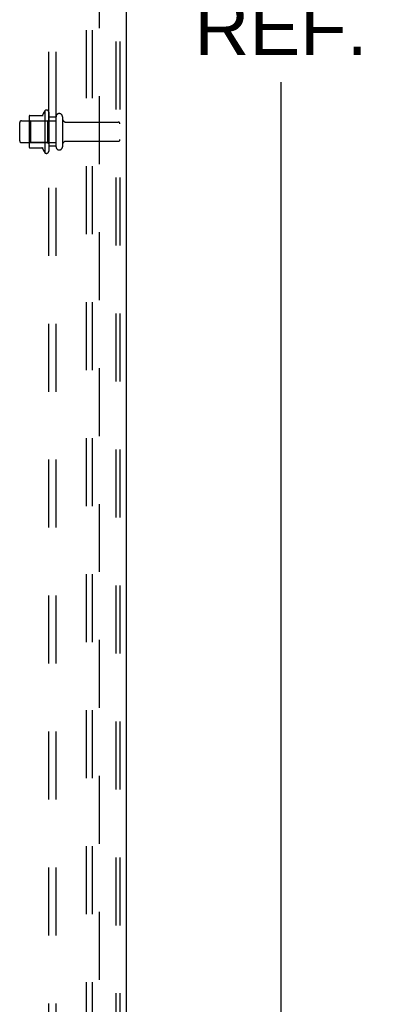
# Model space of a CAD drawing. Header units: inches. Extents: x 0 to 212, y 0 to 138.
# Tile 247 of 256: x 126 to 132, y 53 to 69. Entities that reach past the tile are written whole.
import ezdxf

# ---------------------------------------------------------------- set-up
doc = ezdxf.new("R2010")
doc.units = ezdxf.units.IN
doc.header["$LTSCALE"] = 11.6875
doc.header["$MEASUREMENT"] = 0
doc.linetypes.add('HIDDEN', pattern=[0.2, 0.1, -0.1])
doc.layers.get('0').update_dxf_attribs({"linetype": 'CONTINUOUS'})
for name, color, linetype in [('DEFAULT_2', 8, 'HIDDEN'), ('DIMENSIONS', 7, 'CONTINUOUS'), ('SUBPANEL', 7, 'CONTINUOUS')]:
    doc.layers.add(name, color=color, linetype=linetype)
doc.styles.get("Standard").update_dxf_attribs({"font": 'arial.ttf'})
doc.dimstyles.new('DIMSTYLE_1', dxfattribs={"dimtxt": 0.9375, "dimasz": 1.25, "dimexe": 0.09, "dimexo": 0.07, "dimgap": 0.0375, "dimtad": 0, "dimtih": 1, "dimtoh": 1, "dimzin": 4, "dimdsep": 46, "dimtxsty": 'Standard', "dimblk": '_FILLED', "dimblk1": '_FILLED', "dimblk2": '_FILLED', "dimcen": 0.09, "dimadec": 3, "dimazin": 1, "dimtfac": 1, "dimtdec": 3, "dimtofl": 0, "dimtmove": 0, "dimatfit": 3, "dimldrblk": '_FILLED', "dimfxl": 0, "dimtolj": 1, "dimtzin": 4, "dimarcsym": 0})

# ---------------------------------------------------------------- blocks, each defined once
blk = doc.blocks.new('_FILLED')
at = {"color": 0, "linetype": 'ByBlock'}
blk.add_solid([(0, 0), (-1, 0.2), (-1, -0.2)], dxfattribs=at)
blk = doc.blocks.new('*D7')
at = {"layer": 'DIMENSIONS', "color": 2, "linetype": 'Continuous'}
for p, q in [((128.514, 102.304), (131.571, 102.304)), ((130.446, 102.304), (130.446, 71.671)), ((130.446, 37.54), (130.446, 68.389)), ((128.54, 37.54), (131.571, 37.54))]:
    blk.add_line(p, q, dxfattribs=at)
at = {"layer": 'DIMENSIONS', "color": 2, "linetype": 'Continuous', "xscale": 1.25, "yscale": 1.25, "zscale": 1.25}
for p, rotation in [((130.446, 102.304), 90), ((130.446, 37.54), 270)]:
    blk.add_blockref('_FILLED', p, dxfattribs=dict(at, rotation=rotation))
at = {"layer": 'DIMENSIONS', "color": 2, "linetype": 'Continuous', "insert": (130.446, 71.202), "char_height": 0.9375, "width": 3.27602, "attachment_point": 2, "line_spacing_factor": 0.9}
blk.add_mtext('64.76\\PREF.', dxfattribs=at)

msp = doc.modelspace()

# ---------------------------------------------------------------- linework, layer by layer
at = {"color": 3, "linetype": 'Continuous'}
msp.add_line((127.78, 102.22), (127.78, 37.644), dxfattribs=at)
at = {"layer": 'DEFAULT_2', "color": 8, "linetype": 'HIDDEN'}
for p, q in [((127.101, 37.727), (127.101, 101.845)), ((127.205, 37.727), (127.205, 101.845)), ((127.602, 101.815), (127.602, 37.757)), ((127.676, 101.815), (127.676, 37.757)), ((126.381, 67.896), (126.381, 67.184)), ((125.981, 67.727), (126.576, 67.727)), ((126.115, 67.795), (126.115, 67.284)), ((126.135, 67.723), (126.115, 67.743)), ((126.125, 67.817), (126.353, 67.817)), ((126.431, 67.723), (126.135, 67.723)), ((126.135, 67.723), (126.135, 67.356)), ((126.431, 67.723), (126.451, 67.743)), ((126.431, 67.723), (126.431, 67.356)), ((126.451, 67.874), (126.451, 67.206)), ((126.576, 67.282), (126.576, 67.797)), ((126.686, 67.797), (126.686, 67.282)), ((125.951, 67.382), (125.951, 67.697)), ((126.748, 67.705), (127.646, 67.705)), ((126.748, 67.375), (127.646, 67.375)), ((125.981, 67.352), (126.576, 67.352)), ((126.135, 67.356), (126.115, 67.336)), ((126.125, 67.262), (126.353, 67.262)), ((126.431, 67.356), (126.135, 67.356)), ((126.431, 67.356), (126.451, 67.336))]:
    msp.add_line(p, q, dxfattribs=at)
for centre, radius, start, end in [((126.981, 67.54), 0.698, 149.3369, 156.0321), ((126.412, 67.874), 0.0384, 0, 145.5503), ((125.981, 67.697), 0.03, 90, 180), ((126.125, 67.807), 0.01, 90, 174.8062), ((126.256, 67.795), 0.141, 174.7919, 180), ((126.334, 67.827), 0.01, 270, 336.0321), ((126.631, 67.797), 0.055, 0, 180), ((126.748, 67.767), 0.0625, 180, 270), ((127.646, 67.675), 0.03, 0, 90), ((125.981, 67.382), 0.03, 180, 270), ((126.748, 67.312), 0.0625, 90, 180), ((127.646, 67.405), 0.03, 270, 360), ((126.256, 67.284), 0.141, 180, 185.2081), ((126.125, 67.272), 0.01, 185.1938, 270), ((126.334, 67.252), 0.01, 23.9679, 90), ((126.981, 67.54), 0.698, 203.9679, 210.6631), ((126.412, 67.206), 0.0384, 214.4497, 360), ((126.631, 67.282), 0.055, 180, 360)]:
    msp.add_arc(centre, radius, start, end, dxfattribs=at)
at = {"layer": 'SUBPANEL', "color": 8, "linetype": 'HIDDEN'}
for p, q in [((126.451, 39.696), (126.451, 95.383)), ((126.576, 39.696), (126.576, 95.383)), ((127.326, 45.946), (127.326, 89.133)), ((126.576, 67.79), (126.451, 67.79)), ((126.576, 67.29), (126.451, 67.29))]:
    msp.add_line(p, q, dxfattribs=at)

# ---------------------------------------------------------------- dimensions: what is measured, and where the dimension line sits
at = {"layer": 'DIMENSIONS', "color": 2, "linetype": 'Continuous'}
dim = msp.add_linear_dim(base=(130.446, 102.304), p1=(128.47, 37.54), p2=(128.444, 102.304), angle=90, text='<>\\PREF.', dimstyle='DIMSTYLE_1', dxfattribs=at)
dim.commit()
dim.dimension.update_dxf_attribs({"geometry": '*D7', "text_midpoint": (130.446, 70.03), "dimtype": 160})

doc.saveas('drawing.dxf')
